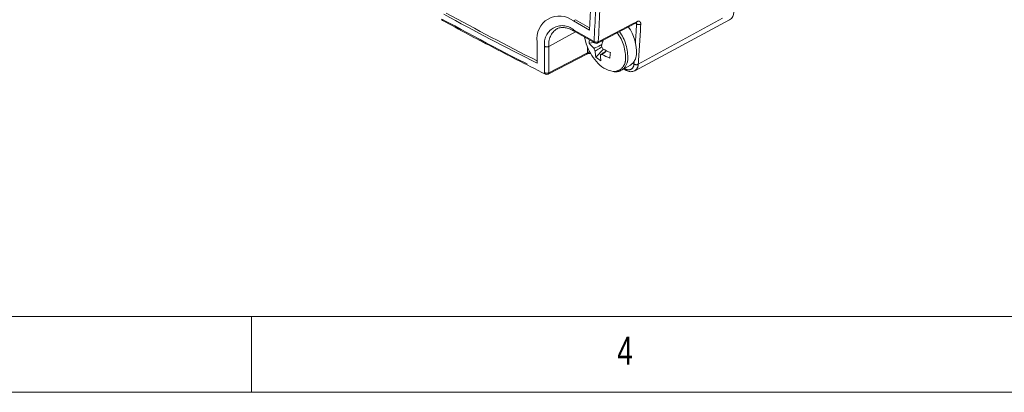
# Model space of a CAD drawing. Header units: millimetres. Extents: x 5 to 415, y 5 to 292.
# Tile 23 of 57: x 145 to 210, y 5 to 30. Entities that reach past the tile are written whole.
import ezdxf

# ---------------------------------------------------------------- set-up
doc = ezdxf.new("R2010")
doc.units = ezdxf.units.MM
doc.linetypes.add('PHANTOM', pattern=[12.7, 6.35, -1.27, 1.27, -1.27, 1.27, -1.27])
doc.styles.add('SLDTEXTSTYLE0', font='TXT', dxfattribs={"width": 0.75})

msp = doc.modelspace()

# ---------------------------------------------------------------- linework, layer by layer
at = {"color": 8, "linetype": 'PHANTOM', "lineweight": 0}
for p, q in [((185.552, 26.635), (191.869, 30.081)), ((181.277, 29.492), (181.419, 29.574)), ((185.371, 29.337), (185.446, 29.294)), ((181.405, 28.777), (179.649, 27.815)), ((182.638, 28.133), (181.277, 28.918)), ((179.37, 27.817), (179.37, 26.078)), ((179.649, 26.076), (179.649, 27.815)), ((182.197, 27.769), (182.197, 27.401)), ((185.287, 26.825), (185.274, 26.65)), ((184.711, 26.323), (184.648, 26.353))]:
    msp.add_line(p, q, dxfattribs=at)
at = {"color": 7, "linetype": 'Continuous', "lineweight": 15}
for p, q in [((181.277, 29.492), (182.334, 28.882)), ((181.419, 29.574), (182.342, 29.041)), ((182.871, 28.037), (185.415, 29.36)), ((185.323, 26.208), (191.59, 29.563)), ((181.319, 28.827), (182.679, 28.041)), ((178.873, 26.711), (178.873, 28.104)), ((182.314, 28.037), (182.613, 28.08)), ((183.084, 28.148), (183.221, 28.167)), ((182.758, 27.111), (183.256, 27.63)), ((179.604, 25.982), (182.151, 27.308)), ((184.462, 26.245), (185.035, 26.576)), ((184.58, 26.314), (184.766, 26.224)), ((185.305, 26.199), (185.323, 26.208))]:
    msp.add_line(p, q, dxfattribs=at)
at = {"color": 7, "linetype": 'Continuous', "lineweight": 0}
for p, q in [((9.996, 10), (245, 10)), ((160, 5), (160, 10)), ((5, 5), (415, 5))]:
    msp.add_line(p, q, dxfattribs=at)
at = {"color": 8, "linetype": 'PHANTOM', "lineweight": 0, "flags": 128}
for points in [[(185.46, 29.444), (185.17, 29.293), (184.012, 28.691), (182.917, 28.121)], [(182.197, 27.401), (180.926, 26.74), (179.649, 26.076)]]:
    msp.add_lwpolyline(points, dxfattribs=at)
at = {"color": 7, "linetype": 'Continuous', "lineweight": 15, "flags": 128}
msp.add_lwpolyline([(182.017, 28.423), (182.064, 28.178), (182.119, 27.984)], dxfattribs=at)
at = {"color": 7, "linetype": 'Continuous', "lineweight": 15}
for centre, radius, start, end in [((11.764, 37.663), 170.796, 357.05306, 358.23134), ((269.81, 207.913), 202.741, 241.38827, 243.35002), ((269.995, 208.076), 202.833, 241.3885, 243.30465), ((191.284, 30.061), 0.585, 301.55215, 1.91608), ((172.731, 29.701), 0.2, 210, 241.35322), ((180.346, 28.329), 1.49, 51.32543, 188.68532), ((182.584, 27.429), 2.857, 357.06829, 35.76908), ((185.166, 28.961), 3.2, 197.78777, 222.20685), ((184.244, 27.979), 1.93, 172.15556, 178.27634), ((184.291, 29.51), 2.465, 216.69741, 227.79781), ((182.779, 28.215), 0.2, 240.00269, 297.47543), ((187.043, 26.952), 4.011, 161.41134, 167.28844), ((183.36, 27.919), 0.762, 197.9731, 213.19573), ((184.518, 27.468), 1.797, 178.91877, 191.45556), ((182.492, 27.417), 0.762, 17.9731, 33.19573), ((185.233, 31.088), 3.982, 239.60493, 247.66469), ((191.112, 26.302), 7.475, 171.52469, 174.32506), ((184.381, 28.976), 2.472, 228.96988, 238.64219), ((184.193, 27.921), 1.784, 218.45158, 260.48632), ((184.855, 27.221), 1.797, 178.91877, 191.45556), ((183.071, 27.418), 0.163, 265.4869, 308.43992), ((185.188, 30.725), 3.982, 239.60493, 247.66469), ((184.537, 27.327), 0.901, 303.56418, 357.17246), ((179.512, 26.159), 0.2, 243.51454, 297.48824)]:
    msp.add_arc(centre, radius, start, end, dxfattribs=at)
at = {"color": 8, "linetype": 'PHANTOM', "lineweight": 0}
for centre, radius, start, end in [((12.138, 37.453), 170.754, 356.87108, 358.23688), ((12.237, 37.451), 170.934, 356.8711, 358.23873), ((269.863, 207.6), 202.828, 241.34163, 243.50272), ((172.692, 29.611), 0.103, 175.39765, 236.32283), ((20.106, 38.726), 165.609, 356.31053, 356.7349), ((185.362, 29.442), 0.0977, 302.44987, 0.84246), ((185.597, 29.545), 0.293, 239.01665, 295.91656), ((21.411, 38.651), 164.581, 355.8131, 356.73653), ((180.533, 28.006), 1.178, 50.79671, 189.21404), ((180.83, 27.968), 1.19, 122.75068, 187.38547), ((181.375, 28.908), 0.0989, 173.79413, 234.89369), ((181.951, 27.07), 2.765, 357.1016, 36.59874), ((182.004, 27.097), 2.863, 357.08937, 36.28828), ((182.736, 28.122), 0.0989, 173.79413, 234.89369), ((182.788, 28.385), 0.293, 239.15725, 295.93783), ((182.819, 28.119), 0.0978, 302.56125, 0.86076), ((179.512, 28.091), 0.309, 242.6784, 296.45563), ((182.095, 27.392), 0.102, 303.45401, 4.97495), ((183.94, 26.932), 0.772, 266.88076, 359.82874), ((183.967, 26.995), 0.898, 302.80268, 357.22295), ((179.512, 26.352), 0.309, 242.6784, 296.45563), ((179.479, 26.074), 0.109, 177.75543, 238.66156), ((179.551, 26.066), 0.0988, 302.37374, 5.95173), ((184.91, 26.629), 0.365, 237.01305, 3.30998), ((184.822, 26.32), 0.111, 178.62418, 239.51455), ((185.427, 26.895), 0.289, 238.04905, 295.76908), ((185.059, 26.625), 0.494, 302.32387, 1.14436)]:
    msp.add_arc(centre, radius, start, end, dxfattribs=at)
at = {"color": 7, "linetype": 'Continuous', "lineweight": 15}
for points, knots in [([(172.635, 29.525), (173.193, 29.223), (174.809, 28.346), (177.072, 27.162), (178.776, 26.305), (179.422, 25.98)], [0, 0, 0, 0, 0.246223, 0.714032, 1, 1, 1, 1]), ([(185.414, 29.359), (185.421, 29.362), (185.44, 29.372), (185.443, 29.371), (185.444, 29.371)], [0, 0, 0, 0, 0.371728, 1, 1, 1, 1]), ([(180.189, 28.964), (180.2, 28.972), (180.277, 29.028), (180.452, 29.062), (180.722, 29.059), (181.012, 28.986), (181.22, 28.878), (181.319, 28.827)], [0, 0, 0, 0, 0.043085, 0.303781, 0.533228, 0.77712, 1, 1, 1, 1]), ([(182.153, 27.308), (182.156, 27.309), (182.169, 27.317), (182.216, 27.333), (182.287, 27.347), (182.364, 27.352), (182.408, 27.345), (182.427, 27.343)], [0, 0, 0, 0, 0.06772, 0.289793, 0.539929, 0.807338, 1, 1, 1, 1]), ([(182.635, 27.684), (182.676, 27.703), (182.851, 27.787), (183.026, 27.87), (183.159, 27.933)], [0, 0, 0, 0, 0.238464, 1, 1, 1, 1]), ([(183.155, 27.788), (183.05, 27.718), (182.905, 27.622), (182.761, 27.527), (182.722, 27.501)], [0, 0, 0, 0, 0.7309606, 1, 1, 1, 1]), ([(183.059, 27.255), (183.097, 27.281), (183.235, 27.371), (183.372, 27.462), (183.47, 27.527)], [0, 0, 0, 0, 0.283132, 1, 1, 1, 1]), ([(183.445, 27.48), (183.389, 27.441), (183.299, 27.378), (183.208, 27.315), (183.173, 27.29)], [0, 0, 0, 0, 0.61202, 1, 1, 1, 1]), ([(183.96, 26.144), (184.048, 26.14), (184.224, 26.134), (184.375, 26.207), (184.45, 26.243)], [0, 0, 0, 0, 0.500972, 1, 1, 1, 1]), ([(184.766, 26.224), (184.809, 26.206), (184.923, 26.158), (185.109, 26.133), (185.237, 26.176), (185.298, 26.197)], [0, 0, 0, 0, 0.244679, 0.638436, 1, 1, 1, 1])]:
    msp.add_open_spline(points, degree=3, knots=knots, dxfattribs=at)
at = {"color": 8, "linetype": 'PHANTOM', "lineweight": 0}
for points, knots in [([(185.446, 29.294), (185.446, 29.298), (185.447, 29.307), (185.447, 29.319), (185.446, 29.33), (185.444, 29.34), (185.441, 29.35), (185.436, 29.358), (185.433, 29.364), (185.431, 29.366), (185.43, 29.367)], [0, 0, 0, 0, 0.139369, 0.279695, 0.423046, 0.567448, 0.706471, 0.846461, 0.989512, 1, 1, 1, 1]), ([(185.46, 29.444), (185.465, 29.446), (185.479, 29.453), (185.497, 29.461), (185.519, 29.468), (185.546, 29.475), (185.576, 29.478), (185.603, 29.476), (185.629, 29.471), (185.652, 29.46), (185.672, 29.445), (185.686, 29.432), (185.697, 29.416), (185.707, 29.398), (185.715, 29.378), (185.72, 29.357), (185.724, 29.333), (185.726, 29.309), (185.725, 29.291), (185.725, 29.282)], [0, 0, 0, 0, 0.0313751, 0.0944825, 0.1262359, 0.1797425, 0.2885792, 0.3440396, 0.3976628, 0.5067402, 0.5623247, 0.6160579, 0.6701659, 0.7254541, 0.7811495, 0.8348947, 0.8890124, 0.9443038, 1, 1, 1, 1]), ([(182.389, 27.433), (182.387, 27.433), (182.38, 27.434), (182.368, 27.434), (182.351, 27.434), (182.334, 27.434), (182.317, 27.433), (182.301, 27.431), (182.284, 27.428), (182.268, 27.425), (182.252, 27.421), (182.232, 27.416), (182.213, 27.409), (182.201, 27.403), (182.197, 27.401)], [0, 0, 0, 0, 0.028515, 0.108132, 0.188301, 0.270222, 0.35275, 0.432219, 0.512248, 0.594042, 0.676449, 0.755916, 0.917594, 1, 1, 1, 1])]:
    msp.add_open_spline(points, degree=3, knots=knots, dxfattribs=at)

# ---------------------------------------------------------------- texts
at = {"color": 7, "linetype": 'Continuous', "lineweight": 0, "insert": (184.167, 8.668), "char_height": 1.852, "attachment_point": 1, "style": 'SLDTEXTSTYLE0'}
msp.add_mtext('4', dxfattribs=at)

doc.saveas('drawing.dxf')
